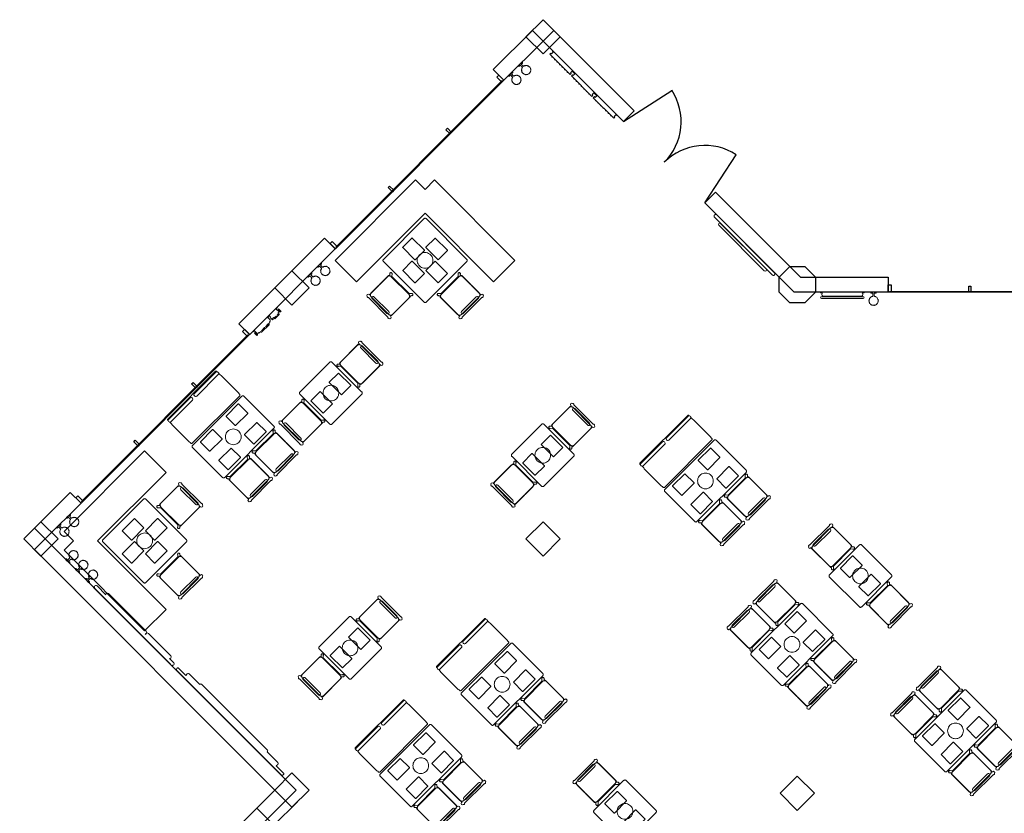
# Model space of a CAD drawing. Extents: x 2172.2 to 2210.6, y 415.3 to 458.1.
# Tile 7 of 9: x 2172.4 to 2188.7, y 445 to 458.1. Entities that reach past the tile are written whole.
import ezdxf

# ---------------------------------------------------------------- set-up
doc = ezdxf.new("R2010")
doc.units = 0
for name, color, linetype, lineweight in [('AYAA_M3_BANQUETTES', 7, 'CONTINUOUS', 18), ('AYAA_M3_CHAIRS', 7, 'CONTINUOUS', 18), ('AYAA_M3_COLUMNS', 7, 'CONTINUOUS', 30), ('AYAA_M3_FINE_DETAIL', 7, 'CONTINUOUS', 9), ('AYAA_M3_GLAZING', 7, 'CONTINUOUS', 13), ('AYAA_M3_TABLES', 7, 'CONTINUOUS', 18), ('AYAA_M3_WALL_DECOR', 7, 'CONTINUOUS', 13), ('AYAA_M3_WALL_LIGHTS', 7, 'CONTINUOUS', 13), ('AYAA_M3_WALLS', 7, 'CONTINUOUS', 30)]:
    doc.layers.add(name, color=color, linetype=linetype, lineweight=lineweight)

# ---------------------------------------------------------------- blocks, each defined once
blk = doc.blocks.new('AYAA_M3_ARCHITECTURE')
at = {"layer": 'AYAA_M3_COLUMNS', "linetype": 'CONTINUOUS', "lineweight": -2}
for points in [[(-8.96358, 24.092869), (-8.68074, 23.81003), (-8.96358, 23.527191), (-9.246388, 23.810064)], [(-4.888579, 19.414322), (-5.065355, 19.591097), (-5.065322, 19.841131), (-4.888579, 20.01787), (-4.638581, 20.01787), (-4.461805, 19.841095), (-4.461805, 19.591097), (-4.638581, 19.414322)], [(-12.827707, 19.663063), (-13.110547, 19.380224), (-13.393355, 19.663097), (-13.110547, 19.945902)], [(-17.257515, 15.798936), (-16.974674, 15.516096), (-17.257515, 15.233257), (-17.540321, 15.51613)], [(-8.68074, 15.516096), (-8.96358, 15.233257), (-9.246388, 15.51613), (-8.96358, 15.798936)], [(-13.110547, 11.08629), (-13.393355, 11.369164), (-13.110547, 11.651969), (-12.827707, 11.369129)], [(-4.48074, 11.316096), (-4.76358, 11.033257), (-5.046388, 11.316131), (-4.76358, 11.598936)], [(-13.020992, 11.175842), (-13.407532, 10.789306), (-13.69034, 11.07218), (-13.393366, 11.369152), (-13.110547, 11.08629)]]:
    blk.add_lwpolyline(points, close=True, dxfattribs=at)
at = {"layer": 'AYAA_M3_GLAZING', "linetype": 'CONTINUOUS', "lineweight": -2}
for points in [[(-9.626493, 23.076406), (-12.376925, 20.325975), (-12.387531, 20.336582), (-9.637099, 23.087013)], [(2.11142, 19.591097), (-3.23858, 19.591097), (-3.23858, 19.606096), (2.11142, 19.606096)], [(-13.837099, 18.887014), (-13.826492, 18.876408), (-16.576925, 16.125977), (-16.58753, 16.136581)]]:
    blk.add_lwpolyline(points, close=True, dxfattribs=at)
at = {"layer": 'AYAA_M3_WALLS', "linetype": 'CONTINUOUS', "lineweight": -2}
for points in [[(-9.785592, 23.270863), (-9.140357, 23.916096), (-8.96358, 23.739319), (-9.608815, 23.094086)], [(-8.96358, 23.739319), (-8.786804, 23.916096), (-7.45641, 22.585703), (-7.633187, 22.408926)], [(-9.727609, 23.144997), (-9.695082, 23.177523), (-9.610229, 23.09267), (-9.642756, 23.060144)], [(-10.568145, 22.276176), (-10.544104, 22.300219), (-10.473392, 22.229507), (-10.497435, 22.205465)], [(-11.522739, 21.321583), (-11.498697, 21.345623), (-11.427987, 21.274914), (-11.452028, 21.250872)], [(-3.26358, 19.591097), (-4.815357, 19.591097), (-6.289684, 21.065424), (-6.112907, 21.242199), (-4.711805, 19.841097), (-3.26358, 19.841097)], [(-13.985592, 19.070862), (-12.571379, 20.485075), (-12.394602, 20.308298), (-13.808815, 18.894085)], [(-12.445514, 20.427092), (-12.360661, 20.342239), (-12.393188, 20.309711), (-12.478041, 20.394566)], [(-3.26158, 19.711096), (-3.21558, 19.711096), (-3.21558, 19.591097), (-3.26158, 19.591097)], [(-1.93058, 19.691095), (-1.89658, 19.691095), (-1.89658, 19.591097), (-1.93058, 19.591097)], [(-13.927608, 18.944996), (-13.895082, 18.977524), (-13.810229, 18.892672), (-13.842756, 18.860144)], [(-14.768146, 18.076176), (-14.744103, 18.100218), (-14.673393, 18.029507), (-14.697434, 18.005465)], [(-15.722739, 17.121582), (-15.698698, 17.145624), (-15.627987, 17.074913), (-15.652029, 17.050871)], [(-17.186804, 15.516096), (-17.363581, 15.692873), (-16.771379, 16.285074), (-16.594603, 16.108297)], [(-16.678041, 16.194565), (-16.645514, 16.227093), (-16.560661, 16.142239), (-16.593187, 16.109713)], [(-17.430969, 6.977996), (-17.607746, 7.154773), (-13.39339, 11.369129), (-17.363581, 15.33932), (-17.186804, 15.516096), (-13.039837, 11.369129)]]:
    blk.add_lwpolyline(points, close=True, dxfattribs=at)
blk = doc.blocks.new('AYAA_M3_DOOR_D1')
at = {"color": 0, "linetype": 'CONTINUOUS'}
for points in [[(-0.95, 0), (-0.752, 0.929)], [(0.95, 0), (0.752, 0.929)]]:
    blk.add_lwpolyline(points, dxfattribs=at)
at = {"color": 0}
for centre, start, end in [((-0.95, 0), 0, 78), ((0.95, 0), 102, 180)]:
    blk.add_arc(centre, 0.95, start, end, dxfattribs=at)
blk = doc.blocks.new('AYAA_M3_UNIQUE_WALL_COMPOSITION_00')
at = {"color": 0, "linetype": 'CONTINUOUS', "lineweight": -2}
for points in [[(-0.224425, -0.091), (-0.226921, -0.090332), (-0.228757, -0.088497), (-0.229425, -0.086), (-0.229425, -0.084), (-0.228757, -0.081503), (-0.226921, -0.079668), (-0.226293, -0.0795), (-0.242925, -0.0795), (-0.249916, -0.07763), (-0.255054, -0.072491), (-0.256925, -0.0655), (-0.256925, -0.0185), (-0.255054, -0.011509), (-0.251046, -0.0075), (-0.28385, -0.0075), (-0.28385, 0.0035), (0.28385, 0.0035), (0.28385, -0.0075), (0.248058, -0.0075), (0.252067, -0.011509), (0.253937, -0.0185), (0.253937, -0.0655), (0.252067, -0.072491), (0.246928, -0.07763), (0.239937, -0.0795), (0.223306, -0.0795), (0.223934, -0.079668), (0.225769, -0.081503), (0.226437, -0.084), (0.226437, -0.086), (0.225769, -0.088497), (0.223934, -0.090332), (0.221437, -0.091), (0.19183, -0.091), (0.19083, -0.092), (0.220382, -0.092), (0.226038, -0.094343), (0.228381, -0.1), (0.226038, -0.105657), (0.220382, -0.108), (0.126168, -0.108), (0.120511, -0.105657), (0.118168, -0.1), (0.120511, -0.094343), (0.126168, -0.092), (0.175636, -0.092), (0.174636, -0.091), (0.125112, -0.091), (0.122616, -0.090332), (0.12078, -0.088497), (0.120112, -0.086), (0.120112, -0.084), (0.12078, -0.081503), (0.122616, -0.079668), (0.123244, -0.0795), (0.106612, -0.0795), (0.100617, -0.077896), (0.100617, -0.0895), (0.100216, -0.090998), (0.099115, -0.092099), (0.097617, -0.0925), (0.085617, -0.0925), (0.084119, -0.092099), (0.083017, -0.090998), (0.082617, -0.0895), (0.082617, -0.0405), (0.083017, -0.039002), (0.084119, -0.037901), (0.085617, -0.0375), (0.092612, -0.0375), (0.092612, -0.0185), (0.094483, -0.011509), (0.098492, -0.0075), (0.047896, -0.0075), (0.051905, -0.011509), (0.053775, -0.0185), (0.053775, -0.0655), (0.051905, -0.072491), (0.046766, -0.07763), (0.039775, -0.0795), (0.023144, -0.0795), (0.023772, -0.079668), (0.025607, -0.081503), (0.026275, -0.084), (0.026275, -0.086), (0.025607, -0.088497), (0.023772, -0.090332), (0.021275, -0.091), (0.008597, -0.091), (0.007498, -0.092099), (0.006, -0.0925), (-0.006, -0.0925), (-0.007498, -0.092099), (-0.008597, -0.091), (-0.083019, -0.091), (-0.08402, -0.092), (-0.014579, -0.092), (-0.008922, -0.094343), (-0.006579, -0.1), (-0.008922, -0.105657), (-0.014579, -0.108), (-0.188571, -0.108), (-0.194228, -0.105657), (-0.196571, -0.1), (-0.194228, -0.094343), (-0.189564, -0.092411), (-0.190731, -0.092099), (-0.19183, -0.091)], [(-0.267352, -0.037901), (-0.266251, -0.039002), (-0.26585, -0.0405), (-0.26585, -0.0895), (-0.26625, -0.090998), (-0.267352, -0.092099), (-0.26885, -0.0925), (-0.28085, -0.0925), (-0.282348, -0.092099), (-0.283449, -0.090998), (-0.28385, -0.0895), (-0.28385, -0.0405), (-0.283449, -0.039002), (-0.282348, -0.037901), (-0.28085, -0.0375), (-0.26885, -0.0375)], [(-0.175636, -0.092), (-0.170632, -0.092), (-0.099214, -0.092), (-0.100214, -0.091), (-0.174636, -0.091)], [(0.282348, -0.037901), (0.283449, -0.039002), (0.28385, -0.0405), (0.28385, -0.0895), (0.283449, -0.090998), (0.282348, -0.092099), (0.28085, -0.0925), (0.26885, -0.0925), (0.267352, -0.092099), (0.266251, -0.090998), (0.26585, -0.0895), (0.26585, -0.0405), (0.266251, -0.039002), (0.267352, -0.037901), (0.26885, -0.0375), (0.28085, -0.0375)]]:
    blk.add_lwpolyline(points, close=True, dxfattribs=at)
blk = doc.blocks.new('AYAA_M3_UNIQUE_WALL_COMPOSITION_02')
at = {"color": 0, "linetype": 'CONTINUOUS', "lineweight": -2}
for points in [[(-0.333578, -0.043487), (-0.33625, -0.0335), (-0.33625, -0.0185), (-0.333578, -0.008513), (-0.326565, -0.0015), (-0.361665, -0.0015), (-0.361665, 0.0095), (0.361649, 0.0095), (0.361649, -0.0015), (0.326565, -0.0015), (0.333578, -0.008513), (0.33625, -0.0185), (0.33625, -0.0335), (0.333578, -0.043487), (0.326237, -0.050828), (0.31625, -0.0535), (-0.31625, -0.0535), (-0.326237, -0.050828)], [(-0.345665, -0.064), (0.345665, -0.064), (0.356968, -0.068686), (0.361649, -0.08), (0.356968, -0.091314), (0.345665, -0.096), (-0.345665, -0.096), (-0.356978, -0.091314), (-0.361665, -0.08), (-0.356978, -0.068686)]]:
    blk.add_lwpolyline(points, close=True, dxfattribs=at)
blk = doc.blocks.new('AYAA_M3_UNIQUE_WALL_COMPOSITION_03')
at = {"color": 0, "linetype": 'CONTINUOUS', "lineweight": -2}
for points in [[(-0.270256, -0.065), (-0.74745, -0.065), (-0.74745, -0.04), (-0.73045, -0.04), (-0.73045, -0.001), (-0.74745, -0.001), (-0.74745, 0.01), (0.74745, 0.01), (0.74745, -0.001), (0.73045, -0.001), (0.73045, -0.04), (0.74745, -0.04), (0.74745, -0.065), (0.270256, -0.065), (0.270256, -0.04), (0.287256, -0.04), (0.287256, -0.001), (0.221597, -0.001), (0.221597, -0.04), (0.238597, -0.04), (0.238597, -0.065), (-0.238597, -0.065), (-0.238597, -0.04), (-0.221597, -0.04), (-0.221597, -0.001), (-0.287256, -0.001), (-0.287256, -0.04), (-0.270256, -0.04)], [(-0.688959, -0.072828), (-0.690131, -0.07), (-0.688959, -0.067172), (-0.686131, -0.066), (-0.683302, -0.067172), (-0.682131, -0.07), (-0.683302, -0.072828), (-0.686131, -0.074)], [(-0.627038, -0.074), (-0.629866, -0.072828), (-0.631038, -0.07), (-0.629866, -0.067172), (-0.627038, -0.066), (-0.62421, -0.067172), (-0.623038, -0.07), (-0.62421, -0.072828)], [(-0.567945, -0.074), (-0.570774, -0.072828), (-0.571945, -0.07), (-0.570774, -0.067172), (-0.567945, -0.066), (-0.565117, -0.067172), (-0.563945, -0.07), (-0.565117, -0.072828)], [(-0.508853, -0.074), (-0.511681, -0.072828), (-0.512853, -0.07), (-0.511681, -0.067172), (-0.508853, -0.066), (-0.506024, -0.067172), (-0.504853, -0.07), (-0.506024, -0.072828)], [(-0.44576, -0.07), (-0.446932, -0.072828), (-0.44976, -0.074), (-0.452589, -0.072828), (-0.45376, -0.07), (-0.452589, -0.067172), (-0.44976, -0.066), (-0.446932, -0.067172)], [(-0.386668, -0.07), (-0.387839, -0.072828), (-0.390668, -0.074), (-0.393496, -0.072828), (-0.394668, -0.07), (-0.393496, -0.067172), (-0.390668, -0.066), (-0.387839, -0.067172)], [(-0.327575, -0.07), (-0.328747, -0.072828), (-0.331575, -0.074), (-0.334403, -0.072828), (-0.335575, -0.07), (-0.334403, -0.067172), (-0.331575, -0.066), (-0.328747, -0.067172)], [(-0.174449, -0.072828), (-0.177278, -0.074), (-0.180106, -0.072828), (-0.181278, -0.07), (-0.180106, -0.067172), (-0.177278, -0.066), (-0.174449, -0.067172), (-0.173278, -0.07)], [(-0.114185, -0.07), (-0.115357, -0.072828), (-0.118185, -0.074), (-0.121014, -0.072828), (-0.122185, -0.07), (-0.121014, -0.067172), (-0.118185, -0.066), (-0.115357, -0.067172)], [(-0.055093, -0.07), (-0.056264, -0.072828), (-0.059093, -0.074), (-0.061921, -0.072828), (-0.063093, -0.07), (-0.061921, -0.067172), (-0.059093, -0.066), (-0.056264, -0.067172)], [(0.002828, -0.067172), (0.004, -0.07), (0.002828, -0.072828), (0, -0.074), (-0.002828, -0.072828), (-0.004, -0.07), (-0.002828, -0.067172), (0, -0.066)], [(0.063093, -0.07), (0.061921, -0.072828), (0.059093, -0.074), (0.056264, -0.072828), (0.055093, -0.07), (0.056264, -0.067172), (0.059093, -0.066), (0.061921, -0.067172)], [(0.121014, -0.067172), (0.122185, -0.07), (0.121014, -0.072828), (0.118185, -0.074), (0.115357, -0.072828), (0.114185, -0.07), (0.115357, -0.067172), (0.118185, -0.066)], [(0.181278, -0.07), (0.180106, -0.072828), (0.177278, -0.074), (0.174449, -0.072828), (0.173278, -0.07), (0.174449, -0.067172), (0.177278, -0.066), (0.180106, -0.067172)], [(0.334403, -0.067172), (0.335575, -0.07), (0.334403, -0.072828), (0.331575, -0.074), (0.328747, -0.072828), (0.327575, -0.07), (0.328747, -0.067172), (0.331575, -0.066)], [(0.390668, -0.066), (0.393496, -0.067172), (0.394668, -0.07), (0.393496, -0.072828), (0.390668, -0.074), (0.387839, -0.072828), (0.386668, -0.07), (0.387839, -0.067172)], [(0.44976, -0.066), (0.452589, -0.067172), (0.45376, -0.07), (0.452589, -0.072828), (0.44976, -0.074), (0.446932, -0.072828), (0.44576, -0.07), (0.446932, -0.067172)], [(0.511681, -0.067172), (0.512853, -0.07), (0.511681, -0.072828), (0.508853, -0.074), (0.506024, -0.072828), (0.504853, -0.07), (0.506024, -0.067172), (0.508853, -0.066)], [(0.571945, -0.07), (0.570774, -0.072828), (0.567945, -0.074), (0.565117, -0.072828), (0.563945, -0.07), (0.565117, -0.067172), (0.567945, -0.066), (0.570774, -0.067172)], [(0.629866, -0.067172), (0.631038, -0.07), (0.629866, -0.072828), (0.627038, -0.074), (0.62421, -0.072828), (0.623038, -0.07), (0.62421, -0.067172), (0.627038, -0.066)], [(0.686131, -0.074), (0.683302, -0.072828), (0.682131, -0.07), (0.683302, -0.067172), (0.686131, -0.066), (0.688959, -0.067172), (0.690131, -0.07), (0.688959, -0.072828)]]:
    blk.add_lwpolyline(points, close=True, dxfattribs=at)
blk = doc.blocks.new('AYAA_M3_UNIQUE_WALL_COMPOSITION_04')
at = {"color": 0, "linetype": 'CONTINUOUS', "lineweight": -2}
for points in [[(-0.256819, -0.092), (-0.77771, -0.092), (-0.796802, -0.084092), (-0.80471, -0.065), (-0.797254, -0.047), (-0.897507, -0.047), (-0.90999, -0.04366), (-0.919167, -0.034484), (-0.922507, -0.022), (-0.919167, -0.009516), (-0.90999, -0.00034), (-0.908719, 0), (-0.922507, 0), (-0.922507, 0.011), (0.922507, 0.011), (0.922507, 0), (0.908719, 0), (0.90999, -0.00034), (0.919167, -0.009516), (0.922507, -0.022), (0.919167, -0.034484), (0.90999, -0.04366), (0.897507, -0.047), (0.6931, -0.047), (0.700542, -0.065), (0.692648, -0.084092), (0.673591, -0.092), (-0.205073, -0.092), (-0.224165, -0.084092), (-0.23097, -0.067663), (-0.237763, -0.084092)], [(-0.224617, -0.047), (-0.237311, -0.047), (-0.23097, -0.062337)]]:
    blk.add_lwpolyline(points, close=True, dxfattribs=at)
blk = doc.blocks.new('AYAA_M3_UNIQUE_WALL_COMPOSITION_09')
at = {"color": 0, "linetype": 'CONTINUOUS', "lineweight": -2}
for points in [[(-0.699194, -0.0025), (-0.699194, 0.0085), (0.699194, 0.0085), (0.699194, -0.0025), (0.690777, -0.0025), (0.696789, -0.008512), (0.699194, -0.0175), (0.699194, -0.0265), (0.696789, -0.035488), (0.690182, -0.042095), (0.681194, -0.0445), (-0.681194, -0.0445), (-0.690182, -0.042095), (-0.696789, -0.035488), (-0.699194, -0.0265), (-0.699194, -0.0175), (-0.696789, -0.008512), (-0.690777, -0.0025)], [(-0.531387, -0.047), (0.531387, -0.047), (0.546227, -0.053151), (0.552374, -0.068), (0.546227, -0.082849), (0.531387, -0.089), (-0.531387, -0.089), (-0.546237, -0.082849), (-0.552387, -0.068), (-0.546237, -0.053151)]]:
    blk.add_lwpolyline(points, close=True, dxfattribs=at)
blk = doc.blocks.new('AYAA_M3_SCONCE')
at = {"color": 0, "linetype": 'CONTINUOUS', "lineweight": -2}
blk.add_lwpolyline([(-0.066057, -0.178967), (-0.064423, -0.178291), (-0.064952, -0.1775), (-0.069291, -0.168701), (-0.071015, -0.163622), (-0.072921, -0.164412), (-0.075043, -0.163533), (-0.075921, -0.161412), (-0.075043, -0.15929), (-0.072921, -0.158412), (-0.072618, -0.158538), (-0.074358, -0.149789), (-0.074835, -0.142517), (-0.076, -0.143), (-0.078121, -0.142121), (-0.079, -0.14), (-0.078121, -0.137879), (-0.076, -0.137), (-0.074835, -0.137483), (-0.074358, -0.130211), (-0.072618, -0.121462), (-0.072921, -0.121588), (-0.075043, -0.12071), (-0.075921, -0.118588), (-0.075043, -0.116467), (-0.072921, -0.115588), (-0.071015, -0.116378), (-0.069291, -0.111299), (-0.064952, -0.1025), (-0.064423, -0.101709), (-0.066057, -0.101033), (-0.066935, -0.098911), (-0.066057, -0.09679), (-0.063935, -0.095911), (-0.061814, -0.09679), (-0.061555, -0.097416), (-0.059501, -0.094343), (-0.053033, -0.086967), (-0.050898, -0.085095), (-0.051891, -0.084684), (-0.052769, -0.082563), (-0.051891, -0.080442), (-0.049769, -0.079563), (-0.047648, -0.080442), (-0.0471, -0.081764), (-0.045657, -0.080499), (-0.0375, -0.075048), (-0.033493, -0.073072), (-0.033693, -0.072989), (-0.034572, -0.070868), (-0.033693, -0.068747), (-0.031572, -0.067868), (-0.02945, -0.068747), (-0.028646, -0.07069), (-0.019411, -0.067556), (-0.013177, -0.066316), (-0.013816, -0.064774), (-0.012937, -0.062652), (-0.012, -0.062264), (-0.012, -0.014), (-0.037, -0.014), (-0.040995, -0.012931), (-0.043931, -0.009995), (-0.045, -0.006), (-0.043931, -0.002005), (-0.040995, 0.000931), (-0.037, 0.002), (0.037, 0.002), (0.040995, 0.000931), (0.043931, -0.002005), (0.045, -0.006), (0.043931, -0.009995), (0.040995, -0.012931), (0.037, -0.014), (0.012, -0.014), (0.012, -0.062264), (0.012937, -0.062652), (0.013816, -0.064774), (0.013177, -0.066316), (0.019411, -0.067556), (0.028646, -0.07069), (0.02945, -0.068747), (0.031572, -0.067868), (0.033693, -0.068747), (0.034572, -0.070868), (0.033693, -0.072989), (0.033493, -0.073072), (0.0375, -0.075048), (0.045657, -0.080499), (0.0471, -0.081764), (0.047648, -0.080442), (0.049769, -0.079563), (0.051891, -0.080442), (0.052769, -0.082563), (0.051891, -0.084684), (0.050898, -0.085095), (0.053033, -0.086967), (0.059501, -0.094343), (0.061555, -0.097416), (0.061814, -0.09679), (0.063935, -0.095911), (0.066057, -0.09679), (0.066935, -0.098911), (0.066057, -0.101033), (0.064423, -0.101709), (0.064952, -0.1025), (0.069291, -0.111299), (0.071015, -0.116378), (0.072921, -0.115588), (0.075043, -0.116467), (0.075921, -0.118588), (0.075043, -0.12071), (0.072921, -0.121588), (0.072618, -0.121462), (0.074358, -0.130211), (0.074835, -0.137483), (0.076, -0.137), (0.078121, -0.137879), (0.079, -0.14), (0.078121, -0.142121), (0.076, -0.143), (0.074835, -0.142517), (0.074358, -0.149789), (0.072618, -0.158538), (0.072921, -0.158412), (0.075043, -0.15929), (0.075921, -0.161412), (0.075043, -0.163533), (0.072921, -0.164412), (0.071015, -0.163622), (0.069291, -0.168701), (0.064952, -0.1775), (0.064423, -0.178291), (0.066057, -0.178967), (0.066935, -0.181089), (0.066057, -0.18321), (0.063935, -0.184089), (0.061814, -0.18321), (0.061555, -0.182584), (0.059501, -0.185657), (0.053033, -0.193033), (0.050898, -0.194905), (0.051891, -0.195316), (0.052769, -0.197437), (0.051891, -0.199558), (0.049769, -0.200437), (0.047648, -0.199558), (0.0471, -0.198236), (0.045657, -0.199501), (0.0375, -0.204952), (0.033493, -0.206928), (0.033693, -0.207011), (0.034572, -0.209132), (0.033693, -0.211253), (0.031572, -0.212132), (0.02945, -0.211253), (0.028646, -0.20931), (0.019411, -0.212444), (0.013177, -0.213684), (0.013816, -0.215226), (0.012937, -0.217348), (0.010816, -0.218226), (0.008695, -0.217348), (0.007816, -0.215226), (0.008131, -0.214467), (0, -0.215), (-0.008131, -0.214467), (-0.007816, -0.215226), (-0.008695, -0.217348), (-0.010816, -0.218226), (-0.012937, -0.217348), (-0.013816, -0.215226), (-0.013177, -0.213684), (-0.019411, -0.212444), (-0.028646, -0.20931), (-0.02945, -0.211253), (-0.031572, -0.212132), (-0.033693, -0.211253), (-0.034572, -0.209132), (-0.033693, -0.207011), (-0.033493, -0.206928), (-0.0375, -0.204952), (-0.045657, -0.199501), (-0.0471, -0.198236), (-0.047648, -0.199558), (-0.049769, -0.200437), (-0.051891, -0.199558), (-0.052769, -0.197437), (-0.051891, -0.195316), (-0.050898, -0.194905), (-0.053033, -0.193033), (-0.059501, -0.185657), (-0.061555, -0.182584), (-0.061814, -0.18321), (-0.063935, -0.184089), (-0.066057, -0.18321), (-0.066935, -0.181089)], close=True, dxfattribs=at)
blk = doc.blocks.new('AYAA_M3_UNIQUE_WALL_COMPOSITION_28')
at = {"color": 0, "linetype": 'CONTINUOUS', "lineweight": -2}
blk.add_lwpolyline([(-1.0557, -0.08096), (-1.0557, -0.04876), (-1.054962, -0.046), (-1.22544, -0.046), (-1.233709, -0.043788), (-1.239788, -0.037709), (-1.242, -0.02944), (-1.242, -0.02116), (-1.239788, -0.012891), (-1.234257, -0.00736), (-1.242, -0.00736), (-1.242, 0.00276), (1.242, 0.00276), (1.242, -0.00736), (1.234257, -0.00736), (1.239788, -0.012891), (1.242, -0.02116), (1.242, -0.02944), (1.239788, -0.037709), (1.233709, -0.043788), (1.22544, -0.046), (1.054962, -0.046), (1.0557, -0.04876), (1.0557, -0.08096), (1.052627, -0.092445), (1.044185, -0.100887), (1.0327, -0.10396), (0.784984, -0.10396), (0.787732, -0.11086), (0.78255, -0.123871), (0.77004, -0.12926), (-0.77004, -0.12926), (-0.783051, -0.123871), (-0.78844, -0.11086), (-0.785582, -0.10396), (-1.0327, -0.10396), (-1.044185, -0.100887), (-1.052627, -0.092445)], close=True, dxfattribs=at)
blk = doc.blocks.new('AYAA_M3_DINING_2')
at = {"color": 0, "linetype": 'CONTINUOUS', "lineweight": -2}
blk.add_lwpolyline([(-0.599692, 0.353911), (-0.598776, 0.357725), (-0.597275, 0.36135), (-0.595225, 0.364695), (-0.592678, 0.367678), (-0.589695, 0.370225), (-0.58635, 0.372275), (-0.582725, 0.373776), (-0.578911, 0.374692), (-0.575, 0.375), (0.575, 0.375), (0.578911, 0.374692), (0.582725, 0.373776), (0.58635, 0.372275), (0.589695, 0.370225), (0.592678, 0.367678), (0.595225, 0.364695), (0.597275, 0.36135), (0.598776, 0.357725), (0.599692, 0.353911), (0.6, 0.35), (0.6, -0.35), (0.599692, -0.353911), (0.598776, -0.357725), (0.597275, -0.36135), (0.595225, -0.364695), (0.592678, -0.367678), (0.589695, -0.370225), (0.58635, -0.372275), (0.582725, -0.373776), (0.578911, -0.374692), (0.575, -0.375), (-0.575, -0.375), (-0.578911, -0.374692), (-0.582725, -0.373776), (-0.58635, -0.372275), (-0.589695, -0.370225), (-0.592678, -0.367678), (-0.595225, -0.364695), (-0.597275, -0.36135), (-0.598776, -0.357725), (-0.599692, -0.353911), (-0.6, -0.35), (-0.6, 0.35)], close=True, dxfattribs=at)
at = {"layer": 'AYAA_M3_FINE_DETAIL', "linetype": 'CONTINUOUS', "lineweight": -2}
for points in [[(-0.443, 0.325), (-0.157, 0.325), (-0.156001, 0.324733), (-0.155267, 0.323999), (-0.155, 0.323), (-0.155, 0.107), (-0.155267, 0.106001), (-0.156001, 0.105267), (-0.157, 0.105), (-0.443, 0.105), (-0.443999, 0.105267), (-0.444733, 0.106001), (-0.445, 0.107), (-0.445, 0.323), (-0.444733, 0.323999), (-0.443999, 0.324733)], [(0.155, 0.323), (0.155267, 0.323999), (0.156001, 0.324733), (0.157, 0.325), (0.443, 0.325), (0.443999, 0.324733), (0.444733, 0.323999), (0.445, 0.323), (0.445, 0.107), (0.444733, 0.106001), (0.443999, 0.105267), (0.443, 0.105), (0.157, 0.105), (0.156001, 0.105267), (0.155267, 0.106001), (0.155, 0.107)], [(-0.123637, 0.040172), (-0.115831, 0.059019), (-0.105172, 0.076412), (-0.091924, 0.091924), (-0.076412, 0.105172), (-0.059019, 0.115831), (-0.040172, 0.123637), (-0.020336, 0.128399), (0, 0.13), (0.020336, 0.128399), (0.040172, 0.123637), (0.059019, 0.115831), (0.076412, 0.105172), (0.091924, 0.091924), (0.105172, 0.076412), (0.115831, 0.059019), (0.123637, 0.040172), (0.128399, 0.020336), (0.13, 0), (0.128399, -0.020336), (0.123637, -0.040172), (0.115831, -0.059019), (0.105172, -0.076412), (0.091924, -0.091924), (0.076412, -0.105172), (0.059019, -0.115831), (0.040172, -0.123637), (0.020336, -0.128399), (0, -0.13), (-0.020336, -0.128399), (-0.040172, -0.123637), (-0.059019, -0.115831), (-0.076412, -0.105172), (-0.091924, -0.091924), (-0.105172, -0.076412), (-0.115831, -0.059019), (-0.123637, -0.040172), (-0.128399, -0.020336), (-0.13, 0), (-0.128399, 0.020336)], [(-0.443999, -0.105267), (-0.443, -0.105), (-0.157, -0.105), (-0.156001, -0.105267), (-0.155267, -0.106001), (-0.155, -0.107), (-0.155, -0.323), (-0.155267, -0.323999), (-0.156001, -0.324733), (-0.157, -0.325), (-0.443, -0.325), (-0.443999, -0.324733), (-0.444733, -0.323999), (-0.445, -0.323), (-0.445, -0.107), (-0.444733, -0.106001)], [(0.155267, -0.106001), (0.156001, -0.105267), (0.157, -0.105), (0.443, -0.105), (0.443999, -0.105267), (0.444733, -0.106001), (0.445, -0.107), (0.445, -0.323), (0.444733, -0.323999), (0.443999, -0.324733), (0.443, -0.325), (0.157, -0.325), (0.156001, -0.324733), (0.155267, -0.323999), (0.155, -0.323), (0.155, -0.107)]]:
    blk.add_lwpolyline(points, close=True, dxfattribs=at)
blk = doc.blocks.new('AYAA_M3_CHAIR_IVORY')
at = {"color": 0, "linetype": 'CONTINUOUS', "lineweight": -2}
for points in [[(-0.255, -0.233), (-0.242972, -0.233), (-0.245992, -0.22998), (-0.25, -0.215), (-0.25, 0.215), (-0.245992, 0.22998), (-0.240149, 0.235823), (-0.252556, 0.249383), (-0.254118, 0.250179), (-0.258321, 0.254382), (-0.26102, 0.259679), (-0.26195, 0.26555), (-0.26102, 0.271421), (-0.258321, 0.276718), (-0.254118, 0.280921), (-0.248821, 0.28362), (-0.24295, 0.28455), (-0.237079, 0.28362), (-0.231782, 0.280921), (-0.227579, 0.276718), (-0.22608, 0.273776), (-0.20172, 0.24715), (-0.200943, 0.245), (0.200943, 0.245), (0.20172, 0.24715), (0.22608, 0.273776), (0.227579, 0.276718), (0.231782, 0.280921), (0.237079, 0.28362), (0.24295, 0.28455), (0.248821, 0.28362), (0.254118, 0.280921), (0.258321, 0.276718), (0.26102, 0.271421), (0.26195, 0.26555), (0.26102, 0.259679), (0.258321, 0.254382), (0.254118, 0.250179), (0.252556, 0.249383), (0.240149, 0.235823), (0.245992, 0.22998), (0.25, 0.215), (0.25, -0.215), (0.245992, -0.22998), (0.242972, -0.233), (0.255, -0.233), (0.270556, -0.239444), (0.277, -0.255), (0.270556, -0.270556), (0.259027, -0.275332), (0.258321, -0.276718), (0.254118, -0.280921), (0.248821, -0.28362), (0.24295, -0.28455), (0.237079, -0.28362), (0.231782, -0.280921), (0.227861, -0.277), (-0.227861, -0.277), (-0.231782, -0.280921), (-0.237079, -0.28362), (-0.24295, -0.28455), (-0.248821, -0.28362), (-0.254118, -0.280921), (-0.258321, -0.276718), (-0.259027, -0.275332), (-0.270556, -0.270556), (-0.277, -0.255), (-0.270556, -0.239444)], [(-0.247475, -0.204863), (-0.248872, -0.200013), (-0.249717, -0.195038), (-0.25, -0.19), (-0.25, 0.19), (-0.249717, 0.195038), (-0.248872, 0.200013), (-0.247475, 0.204863), (-0.245544, 0.209525), (-0.243103, 0.213941), (-0.240182, 0.218057), (-0.23682, 0.22182), (-0.233057, 0.225182), (-0.228941, 0.228103), (-0.224525, 0.230544), (-0.219863, 0.232475), (-0.215013, 0.233872), (-0.210038, 0.234717), (-0.205, 0.235), (0.205, 0.235), (0.210038, 0.234717), (0.215013, 0.233872), (0.219863, 0.232475), (0.224525, 0.230544), (0.228941, 0.228103), (0.233057, 0.225182), (0.23682, 0.22182), (0.240182, 0.218057), (0.243103, 0.213941), (0.245544, 0.209525), (0.247475, 0.204863), (0.248872, 0.200013), (0.249717, 0.195038), (0.25, 0.19), (0.25, -0.19), (0.249717, -0.195038), (0.248872, -0.200013), (0.247475, -0.204863), (0.245544, -0.209525), (0.243103, -0.213941), (0.240182, -0.218057), (0.23682, -0.22182), (0.233057, -0.225182), (0.228941, -0.228103), (0.224525, -0.230544), (0.219863, -0.232475), (0.215013, -0.233872), (0.210038, -0.234717), (0.205, -0.235), (-0.205, -0.235), (-0.210038, -0.234717), (-0.215013, -0.233872), (-0.219863, -0.232475), (-0.224525, -0.230544), (-0.228941, -0.228103), (-0.233057, -0.225182), (-0.23682, -0.22182), (-0.240182, -0.218057), (-0.243103, -0.213941), (-0.245544, -0.209525)], [(-0.183735, -0.203506), (-0.1725, -0.2005), (0.1725, -0.2005), (0.183735, -0.203506), (0.191994, -0.211765), (0.195, -0.223), (0.191994, -0.234235), (0.183735, -0.242494), (0.1725, -0.2455), (-0.1725, -0.2455), (-0.183735, -0.242494), (-0.191994, -0.234235), (-0.195, -0.223), (-0.191994, -0.211765)]]:
    blk.add_lwpolyline(points, close=True, dxfattribs=at)
blk = doc.blocks.new('AYAA_M3_DINING_TWO_SQUARE')
at = {"color": 0, "linetype": 'CONTINUOUS', "lineweight": -2}
blk.add_lwpolyline([(-0.374615, 0.353911), (-0.373471, 0.357725), (-0.371594, 0.36135), (-0.369032, 0.364695), (-0.365847, 0.367678), (-0.362118, 0.370225), (-0.357937, 0.372275), (-0.353407, 0.373776), (-0.348639, 0.374692), (-0.34375, 0.375), (0.34375, 0.375), (0.348639, 0.374692), (0.353407, 0.373776), (0.357937, 0.372275), (0.362118, 0.370225), (0.365847, 0.367678), (0.369032, 0.364695), (0.371594, 0.36135), (0.373471, 0.357725), (0.374615, 0.353911), (0.375, 0.35), (0.375, -0.35), (0.374615, -0.353911), (0.373471, -0.357725), (0.371594, -0.36135), (0.369032, -0.364695), (0.365847, -0.367678), (0.362118, -0.370225), (0.357937, -0.372275), (0.353407, -0.373776), (0.348639, -0.374692), (0.34375, -0.375), (-0.34375, -0.375), (-0.348639, -0.374692), (-0.353407, -0.373776), (-0.357937, -0.372275), (-0.362118, -0.370225), (-0.365847, -0.367678), (-0.369032, -0.364695), (-0.371594, -0.36135), (-0.373471, -0.357725), (-0.374615, -0.353911), (-0.375, -0.35), (-0.375, 0.35)], close=True, dxfattribs=at)
at = {"layer": 'AYAA_M3_FINE_DETAIL', "linetype": 'CONTINUOUS', "lineweight": -2}
for points in [[(-0.144733, 0.106001), (-0.145, 0.107), (-0.145, 0.323), (-0.144733, 0.323999), (-0.143999, 0.324733), (-0.143, 0.325), (0.143, 0.325), (0.143999, 0.324733), (0.144733, 0.323999), (0.145, 0.323), (0.145, 0.107), (0.144733, 0.106001), (0.143999, 0.105267), (0.143, 0.105), (-0.143, 0.105), (-0.143999, 0.105267)], [(-0.123637, 0.040172), (-0.115831, 0.059019), (-0.105172, 0.076412), (-0.091924, 0.091924), (-0.076412, 0.105172), (-0.059019, 0.115831), (-0.040172, 0.123637), (-0.020336, 0.128399), (0, 0.13), (0.020336, 0.128399), (0.040172, 0.123637), (0.059019, 0.115831), (0.076412, 0.105172), (0.091924, 0.091924), (0.105172, 0.076412), (0.115831, 0.059019), (0.123637, 0.040172), (0.128399, 0.020336), (0.13, 0), (0.128399, -0.020336), (0.123637, -0.040172), (0.115831, -0.059019), (0.105172, -0.076412), (0.091924, -0.091924), (0.076412, -0.105172), (0.059019, -0.115831), (0.040172, -0.123637), (0.020336, -0.128399), (0, -0.13), (-0.020336, -0.128399), (-0.040172, -0.123637), (-0.059019, -0.115831), (-0.076412, -0.105172), (-0.091924, -0.091924), (-0.105172, -0.076412), (-0.115831, -0.059019), (-0.123637, -0.040172), (-0.128399, -0.020336), (-0.13, 0), (-0.128399, 0.020336)], [(-0.144733, -0.106001), (-0.143999, -0.105267), (-0.143, -0.105), (0.143, -0.105), (0.143999, -0.105267), (0.144733, -0.106001), (0.145, -0.107), (0.145, -0.323), (0.144733, -0.323999), (0.143999, -0.324733), (0.143, -0.325), (-0.143, -0.325), (-0.143999, -0.324733), (-0.144733, -0.323999), (-0.145, -0.323), (-0.145, -0.107)]]:
    blk.add_lwpolyline(points, close=True, dxfattribs=at)
blk = doc.blocks.new('AYAA_M3_CHAIR_OLIVE')
at = {"color": 0, "linetype": 'CONTINUOUS', "lineweight": -2}
for points in [[(-0.255, -0.233), (-0.242972, -0.233), (-0.245992, -0.22998), (-0.25, -0.215), (-0.25, 0.215), (-0.245992, 0.22998), (-0.240149, 0.235823), (-0.252556, 0.249383), (-0.254118, 0.250179), (-0.258321, 0.254382), (-0.26102, 0.259679), (-0.26195, 0.26555), (-0.26102, 0.271421), (-0.258321, 0.276718), (-0.254118, 0.280921), (-0.248821, 0.28362), (-0.24295, 0.28455), (-0.237079, 0.28362), (-0.231782, 0.280921), (-0.227579, 0.276718), (-0.22608, 0.273776), (-0.20172, 0.24715), (-0.200943, 0.245), (0.200943, 0.245), (0.20172, 0.24715), (0.22608, 0.273776), (0.227579, 0.276718), (0.231782, 0.280921), (0.237079, 0.28362), (0.24295, 0.28455), (0.248821, 0.28362), (0.254118, 0.280921), (0.258321, 0.276718), (0.26102, 0.271421), (0.26195, 0.26555), (0.26102, 0.259679), (0.258321, 0.254382), (0.254118, 0.250179), (0.252556, 0.249383), (0.240149, 0.235823), (0.245992, 0.22998), (0.25, 0.215), (0.25, -0.215), (0.245992, -0.22998), (0.242972, -0.233), (0.255, -0.233), (0.270556, -0.239444), (0.277, -0.255), (0.270556, -0.270556), (0.259027, -0.275332), (0.258321, -0.276718), (0.254118, -0.280921), (0.248821, -0.28362), (0.24295, -0.28455), (0.237079, -0.28362), (0.231782, -0.280921), (0.227861, -0.277), (-0.227861, -0.277), (-0.231782, -0.280921), (-0.237079, -0.28362), (-0.24295, -0.28455), (-0.248821, -0.28362), (-0.254118, -0.280921), (-0.258321, -0.276718), (-0.259027, -0.275332), (-0.270556, -0.270556), (-0.277, -0.255), (-0.270556, -0.239444)], [(-0.247475, -0.204863), (-0.248872, -0.200013), (-0.249717, -0.195038), (-0.25, -0.19), (-0.25, 0.19), (-0.249717, 0.195038), (-0.248872, 0.200013), (-0.247475, 0.204863), (-0.245544, 0.209525), (-0.243103, 0.213941), (-0.240182, 0.218057), (-0.23682, 0.22182), (-0.233057, 0.225182), (-0.228941, 0.228103), (-0.224525, 0.230544), (-0.219863, 0.232475), (-0.215013, 0.233872), (-0.210038, 0.234717), (-0.205, 0.235), (0.205, 0.235), (0.210038, 0.234717), (0.215013, 0.233872), (0.219863, 0.232475), (0.224525, 0.230544), (0.228941, 0.228103), (0.233057, 0.225182), (0.23682, 0.22182), (0.240182, 0.218057), (0.243103, 0.213941), (0.245544, 0.209525), (0.247475, 0.204863), (0.248872, 0.200013), (0.249717, 0.195038), (0.25, 0.19), (0.25, -0.19), (0.249717, -0.195038), (0.248872, -0.200013), (0.247475, -0.204863), (0.245544, -0.209525), (0.243103, -0.213941), (0.240182, -0.218057), (0.23682, -0.22182), (0.233057, -0.225182), (0.228941, -0.228103), (0.224525, -0.230544), (0.219863, -0.232475), (0.215013, -0.233872), (0.210038, -0.234717), (0.205, -0.235), (-0.205, -0.235), (-0.210038, -0.234717), (-0.215013, -0.233872), (-0.219863, -0.232475), (-0.224525, -0.230544), (-0.228941, -0.228103), (-0.233057, -0.225182), (-0.23682, -0.22182), (-0.240182, -0.218057), (-0.243103, -0.213941), (-0.245544, -0.209525)], [(-0.183735, -0.203506), (-0.1725, -0.2005), (0.1725, -0.2005), (0.183735, -0.203506), (0.191994, -0.211765), (0.195, -0.223), (0.191994, -0.234235), (0.183735, -0.242494), (0.1725, -0.2455), (-0.1725, -0.2455), (-0.183735, -0.242494), (-0.191994, -0.234235), (-0.195, -0.223), (-0.191994, -0.211765)]]:
    blk.add_lwpolyline(points, close=True, dxfattribs=at)
blk = doc.blocks.new('AYAA_M3_PERIMETER_BENCH_2')
at = {"color": 0, "linetype": 'CONTINUOUS', "lineweight": -2}
for points in [[(-0.57, -0.236453), (-0.57, -0.198688), (-0.575, -0.18), (-0.575, 0.22), (-0.57, 0.238688), (-0.57, 0.255), (-0.567996, 0.26249), (-0.56249, 0.267996), (-0.555, 0.27), (0.555, 0.27), (0.56249, 0.267996), (0.567996, 0.26249), (0.57, 0.255), (0.57, 0.238688), (0.575, 0.22), (0.575, -0.18), (0.57, -0.198688), (0.57, -0.236453), (0.572061, -0.238514), (0.575, -0.2495), (0.575, -0.2605), (0.572061, -0.271486), (0.569799, -0.273748), (0.57, -0.2745), (0.57, -0.2855), (0.568397, -0.291492), (0.563992, -0.295897), (0.558, -0.2975), (-0.558, -0.2975), (-0.563992, -0.295897), (-0.568397, -0.291492), (-0.57, -0.2855), (-0.57, -0.2745), (-0.569799, -0.273748), (-0.572061, -0.271486), (-0.575, -0.2605), (-0.575, -0.2495), (-0.572061, -0.238514)], [(-0.553, -0.2275), (-0.047, -0.2275), (-0.036014, -0.230439), (-0.027939, -0.238514), (-0.025, -0.2495), (-0.025, -0.2605), (-0.027939, -0.271486), (-0.036014, -0.279561), (-0.047, -0.2825), (-0.553, -0.2825), (-0.563986, -0.279561), (-0.572061, -0.271486), (-0.575, -0.2605), (-0.575, -0.2495), (-0.572061, -0.238514), (-0.563986, -0.230439)], [(0.047, -0.2275), (0.553, -0.2275), (0.563986, -0.230439), (0.572061, -0.238514), (0.575, -0.2495), (0.575, -0.2605), (0.572061, -0.271486), (0.563986, -0.279561), (0.553, -0.2825), (0.047, -0.2825), (0.036014, -0.279561), (0.027939, -0.271486), (0.025, -0.2605), (0.025, -0.2495), (0.027939, -0.238514), (0.036014, -0.230439)]]:
    blk.add_lwpolyline(points, close=True, dxfattribs=at)
blk = doc.blocks.new('AYAA_M3_ANNEX_L_BANQUETTE')
at = {"color": 0, "linetype": 'CONTINUOUS', "lineweight": -2}
blk.add_lwpolyline([(-1.05, -0.83), (-1.05, 1.05), (-0.55, 1.05), (-0.55, -0.55), (1.05, -0.55), (1.05, -1.05), (-0.83, -1.05), (-0.83, -0.83)], close=True, dxfattribs=at)
blk = doc.blocks.new('AYAA_M3_TABLE_SQUARE')
at = {"color": 0, "linetype": 'CONTINUOUS', "lineweight": -2}
blk.add_lwpolyline([(-0.5, -0.475), (-0.5, 0.475), (-0.499786, 0.478263), (-0.499148, 0.48147), (-0.498097, 0.484567), (-0.496651, 0.4875), (-0.494834, 0.490219), (-0.492678, 0.492678), (-0.490219, 0.494834), (-0.4875, 0.496651), (-0.484567, 0.498097), (-0.48147, 0.499148), (-0.478263, 0.499786), (-0.475, 0.5), (0.475, 0.5), (0.478263, 0.499786), (0.48147, 0.499148), (0.484567, 0.498097), (0.4875, 0.496651), (0.490219, 0.494834), (0.492678, 0.492678), (0.494834, 0.490219), (0.496651, 0.4875), (0.498097, 0.484567), (0.499148, 0.48147), (0.499786, 0.478263), (0.5, 0.475), (0.5, -0.475), (0.499786, -0.478263), (0.499148, -0.48147), (0.498097, -0.484567), (0.496651, -0.4875), (0.494834, -0.490219), (0.492678, -0.492678), (0.490219, -0.494834), (0.4875, -0.496651), (0.484567, -0.498097), (0.48147, -0.499148), (0.478263, -0.499786), (0.475, -0.5), (-0.475, -0.5), (-0.478263, -0.499786), (-0.48147, -0.499148), (-0.484567, -0.498097), (-0.4875, -0.496651), (-0.490219, -0.494834), (-0.492678, -0.492678), (-0.494834, -0.490219), (-0.496651, -0.4875), (-0.498097, -0.484567), (-0.499148, -0.48147), (-0.499786, -0.478263)], close=True, dxfattribs=at)
at = {"layer": 'AYAA_M3_FINE_DETAIL', "linetype": 'CONTINUOUS', "lineweight": -2}
for points in [[(-0.144733, 0.378999), (-0.143999, 0.379733), (-0.143, 0.38), (0.143, 0.38), (0.143999, 0.379733), (0.144733, 0.378999), (0.145, 0.378), (0.145, 0.162), (0.144733, 0.161001), (0.143999, 0.160267), (0.143, 0.16), (-0.143, 0.16), (-0.143999, 0.160267), (-0.144733, 0.161001), (-0.145, 0.162), (-0.145, 0.378)], [(-0.127, 0.11), (-0.126001, 0.109733), (-0.125267, 0.108999), (-0.125, 0.108), (-0.125, -0.108), (-0.125267, -0.108999), (-0.126001, -0.109733), (-0.127, -0.11), (-0.413, -0.11), (-0.413999, -0.109733), (-0.414733, -0.108999), (-0.415, -0.108), (-0.415, 0.108), (-0.414733, 0.108999), (-0.413999, 0.109733), (-0.413, 0.11)], [(-0.123637, 0.040172), (-0.115831, 0.059019), (-0.105172, 0.076412), (-0.091924, 0.091924), (-0.076412, 0.105172), (-0.059019, 0.115831), (-0.040172, 0.123637), (-0.020336, 0.128399), (0, 0.13), (0.020336, 0.128399), (0.040172, 0.123637), (0.059019, 0.115831), (0.076412, 0.105172), (0.091924, 0.091924), (0.105172, 0.076412), (0.115831, 0.059019), (0.123637, 0.040172), (0.128399, 0.020336), (0.13, 0), (0.128399, -0.020336), (0.123637, -0.040172), (0.115831, -0.059019), (0.105172, -0.076412), (0.091924, -0.091924), (0.076412, -0.105172), (0.059019, -0.115831), (0.040172, -0.123637), (0.020336, -0.128399), (0, -0.13), (-0.020336, -0.128399), (-0.040172, -0.123637), (-0.059019, -0.115831), (-0.076412, -0.105172), (-0.091924, -0.091924), (-0.105172, -0.076412), (-0.115831, -0.059019), (-0.123637, -0.040172), (-0.128399, -0.020336), (-0.13, 0), (-0.128399, 0.020336)], [(0.127, 0.11), (0.413, 0.11), (0.413999, 0.109733), (0.414733, 0.108999), (0.415, 0.108), (0.415, -0.108), (0.414733, -0.108999), (0.413999, -0.109733), (0.413, -0.11), (0.127, -0.11), (0.126001, -0.109733), (0.125267, -0.108999), (0.125, -0.108), (0.125, 0.108), (0.125267, 0.108999), (0.126001, 0.109733)], [(-0.143999, -0.160267), (-0.143, -0.16), (0.143, -0.16), (0.143999, -0.160267), (0.144733, -0.161001), (0.145, -0.162), (0.145, -0.378), (0.144733, -0.378999), (0.143999, -0.379733), (0.143, -0.38), (-0.143, -0.38), (-0.143999, -0.379733), (-0.144733, -0.378999), (-0.145, -0.378), (-0.145, -0.162), (-0.144733, -0.161001)]]:
    blk.add_lwpolyline(points, close=True, dxfattribs=at)

msp = doc.modelspace()

# ---------------------------------------------------------------- block references
at = {"layer": 'AYAA_M3_BANQUETTES', "linetype": 'CONTINUOUS'}
for name, p, yscale, rotation in [('AYAA_M3_ANNEX_L_BANQUETTE', (2179.088, 454.117), -1, -45), ('AYAA_M3_PERIMETER_BENCH_2', (2175.443, 451.681), -1.0000000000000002, 45.00000000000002), ('AYAA_M3_PERIMETER_BENCH_2', (2183.242, 450.952), -1.0000000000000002, 45.00000000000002), ('AYAA_M3_ANNEX_L_BANQUETTE', (2174.456, 449.485), -1, 45), ('AYAA_M3_PERIMETER_BENCH_2', (2179.883, 447.594), -1.0000000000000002, 45.00000000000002), ('AYAA_M3_PERIMETER_BENCH_2', (2178.54, 446.25), -1.0000000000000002, 45.00000000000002)]:
    msp.add_blockref(name, p, dxfattribs=dict(at, yscale=yscale, rotation=rotation))
at = {"layer": 'AYAA_M3_CHAIRS', "linetype": 'CONTINUOUS'}
for name, p, yscale, rotation in [('AYAA_M3_CHAIR_IVORY', (2178.508, 453.537), -1.0000000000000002, 135.00000000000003), ('AYAA_M3_CHAIR_IVORY', (2179.668, 453.537), -1.0000000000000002, -135), ('AYAA_M3_CHAIR_OLIVE', (2178.01, 452.402), -1, -45), ('AYAA_M3_CHAIR_OLIVE', (2177.055, 451.447), -1.0000000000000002, 135.00000000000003), ('AYAA_M3_CHAIR_OLIVE', (2181.51, 451.377), -1, -45), ('AYAA_M3_CHAIR_IVORY', (2176.61, 450.938), -1.0000000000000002, -135), ('AYAA_M3_CHAIR_IVORY', (2176.185, 450.514), -1.0000000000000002, -135), ('AYAA_M3_CHAIR_OLIVE', (2180.555, 450.422), -1.0000000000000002, 135.00000000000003), ('AYAA_M3_CHAIR_IVORY', (2184.409, 450.21), -1.0000000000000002, -135), ('AYAA_M3_CHAIR_IVORY', (2175.036, 450.065), -1, -45), ('AYAA_M3_CHAIR_IVORY', (2183.985, 449.786), -1.0000000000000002, -135), ('AYAA_M3_CHAIR_OLIVE', (2185.802, 449.383), -1, 45), ('AYAA_M3_CHAIR_IVORY', (2175.036, 448.905), -1.0000000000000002, -135), ('AYAA_M3_CHAIR_IVORY', (2184.883, 448.463), -1, 45), ('AYAA_M3_CHAIR_OLIVE', (2186.756, 448.428), -1.0000000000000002, -135), ('AYAA_M3_CHAIR_OLIVE', (2178.328, 448.195), -1, -45), ('AYAA_M3_CHAIR_IVORY', (2184.458, 448.039), -1, 45), ('AYAA_M3_CHAIR_IVORY', (2185.837, 447.509), -1.0000000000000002, -135), ('AYAA_M3_CHAIR_OLIVE', (2177.373, 447.24), -1.0000000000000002, 135.00000000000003), ('AYAA_M3_CHAIR_IVORY', (2185.413, 447.085), -1.0000000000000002, -135), ('AYAA_M3_CHAIR_IVORY', (2187.584, 447.035), -1, 45), ('AYAA_M3_CHAIR_IVORY', (2181.05, 446.851), -1.0000000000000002, -135), ('AYAA_M3_CHAIR_IVORY', (2187.16, 446.611), -1, 45), ('AYAA_M3_CHAIR_IVORY', (2180.626, 446.427), -1.0000000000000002, -135), ('AYAA_M3_CHAIR_IVORY', (2188.538, 446.08), -1.0000000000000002, -135), ('AYAA_M3_CHAIR_IVORY', (2188.114, 445.656), -1.0000000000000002, -135), ('AYAA_M3_CHAIR_IVORY', (2179.707, 445.508), -1.0000000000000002, -135), ('AYAA_M3_CHAIR_OLIVE', (2181.913, 445.494), -1, 45), ('AYAA_M3_CHAIR_IVORY', (2179.282, 445.083), -1.0000000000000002, -135)]:
    msp.add_blockref(name, p, dxfattribs=dict(at, yscale=yscale, rotation=rotation))
at = {"layer": 'AYAA_M3_TABLES', "linetype": 'CONTINUOUS'}
for name, p, yscale, rotation in [('AYAA_M3_TABLE_SQUARE', (2179.088, 454.117), -1, -45), ('AYAA_M3_DINING_TWO_SQUARE', (2177.532, 451.925), -1, -45), ('AYAA_M3_DINING_2', (2175.92, 451.203), -1.0000000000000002, -135), ('AYAA_M3_DINING_TWO_SQUARE', (2181.032, 450.899), -1, -45), ('AYAA_M3_DINING_2', (2183.719, 450.475), -1.0000000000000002, -135), ('AYAA_M3_TABLE_SQUARE', (2174.456, 449.485), -1, 45), ('AYAA_M3_DINING_TWO_SQUARE', (2186.279, 448.905), -1, 45), ('AYAA_M3_DINING_2', (2185.148, 447.774), -1, 45), ('AYAA_M3_DINING_TWO_SQUARE', (2177.85, 447.717), -1, -45), ('AYAA_M3_DINING_2', (2180.361, 447.116), -1.0000000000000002, -135), ('AYAA_M3_DINING_2', (2187.849, 446.346), -1, 45), ('AYAA_M3_DINING_2', (2179.017, 445.773), -1.0000000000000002, -135), ('AYAA_M3_DINING_TWO_SQUARE', (2182.39, 445.016), -1, 45)]:
    msp.add_blockref(name, p, dxfattribs=dict(at, yscale=yscale, rotation=rotation))
at = {"layer": 'AYAA_M3_WALL_DECOR', "linetype": 'CONTINUOUS'}
for name, p, rotation in [('AYAA_M3_UNIQUE_WALL_COMPOSITION_03', (2181.721, 457.041), -45.00000000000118), ('AYAA_M3_UNIQUE_WALL_COMPOSITION_09', (2184.378, 454.386), -45.00000000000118), ('AYAA_M3_UNIQUE_WALL_COMPOSITION_00', (2176.444, 453.142), 44.999999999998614), ('AYAA_M3_UNIQUE_WALL_COMPOSITION_04', (2174.272, 448.072), 135.0000000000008), ('AYAA_M3_UNIQUE_WALL_COMPOSITION_28', (2175.85, 446.482), 135.0000000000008)]:
    msp.add_blockref(name, p, dxfattribs=dict(at, rotation=rotation))
msp.add_blockref('AYAA_M3_UNIQUE_WALL_COMPOSITION_02', (2185.98, 453.582), dxfattribs=at)
at = {"layer": 'AYAA_M3_WALL_LIGHTS', "linetype": 'CONTINUOUS'}
for p, rotation in [((2180.659, 457.36), 44.999999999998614), ((2180.498, 457.198), 44.999999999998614), ((2177.341, 454.042), 44.999999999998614), ((2177.18, 453.88), 44.999999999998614), ((2173.194, 449.895), 44.999999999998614), ((2173.033, 449.734), 44.999999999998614), ((2173.182, 449.149), 135.0000000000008), ((2173.344, 448.988), 135.0000000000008), ((2173.505, 448.827), 135.0000000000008)]:
    msp.add_blockref('AYAA_M3_SCONCE', p, dxfattribs=dict(at, rotation=rotation))
msp.add_blockref('AYAA_M3_SCONCE', (2186.496, 453.59), dxfattribs=at)
at = {"layer": 'AYAA_M3_WALLS'}
msp.add_blockref('AYAA_M3_ARCHITECTURE', (2190, 434), dxfattribs=at)
at = {"layer": 'AYAA_M3_WALLS', "rotation": -45.00000000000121}
msp.add_blockref('AYAA_M3_DOOR_D1', (2183.039, 455.737), dxfattribs=at)

doc.saveas('drawing.dxf')
